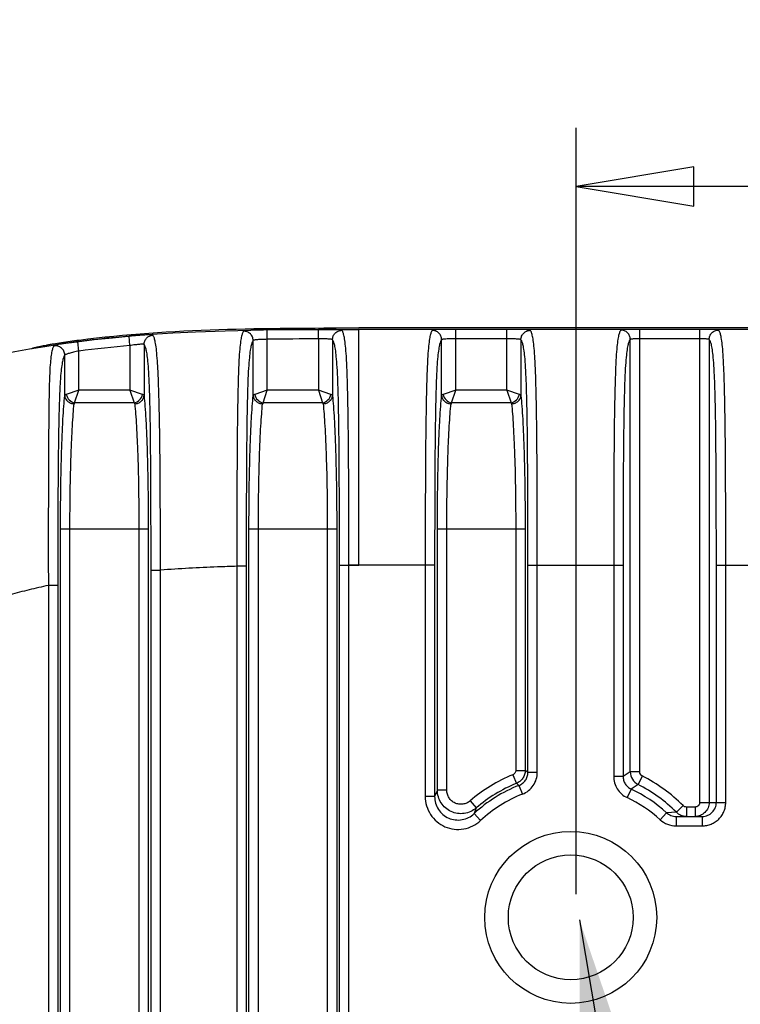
# Model space of a CAD drawing. Header units: millimetres. Extents: x 2984 to 3412, y -1556 to -1253.
# Tile 44 of 53: x 3304 to 3319, y -1392 to -1371. Entities that reach past the tile are written whole.
import ezdxf

# ---------------------------------------------------------------- set-up
doc = ezdxf.new("R2010")
doc.units = ezdxf.units.MM
doc.layers.add('06___PRT_ALL_SURFS', color=7, linetype='Continuous')
doc.styles.add('HANA', font='arial.ttf')
doc.styles.get("Standard").update_dxf_attribs({"font": 'AcadEref.ttf'})
doc.dimstyles.new('HANA$7', dxfattribs={"dimtxt": 2.5, "dimasz": 2.5, "dimexe": 0.5, "dimexo": 0.2, "dimgap": 0.5, "dimtad": 1, "dimzin": 1, "dimdsep": 46, "dimtxsty": 'HANA', "dimcen": 0, "dimclrd": 3, "dimclre": 3, "dimclrt": 4, "dimadec": 0, "dimazin": 0, "dimtfac": 1, "dimtmove": 0, "dimatfit": 3, "dimfxl": 1, "dimtzin": 0, "dimarcsym": 0})
doc.dimstyles.get("Standard").update_dxf_attribs({"dimtxt": 0.15625, "dimasz": 0.1875, "dimexe": 0.18, "dimexo": 0.0625, "dimgap": 0.09, "dimtad": 0, "dimtih": 1, "dimtoh": 1, "dimdec": 3, "dimzin": 4, "dimdsep": 46, "dimtxsty": 'Standard', "dimblk": 'CLOSED', "dimblk1": 'CLOSED', "dimblk2": 'CLOSED', "dimcen": 0.09, "dimadec": 0, "dimazin": 0, "dimtp": 0.001, "dimtm": 0.001, "dimtfac": 1, "dimtdec": 3, "dimtofl": 0, "dimtmove": 0, "dimatfit": 3, "dimldrblk": 'CLOSED', "dimfxl": 1, "dimtolj": 1, "dimtzin": 4, "dimarcsym": 0})

# ---------------------------------------------------------------- blocks, each defined once
blk = doc.blocks.new('_CLOSED')
at = {"color": 0, "linetype": 'ByBlock'}
for p, q in [((0, 0), (-1, 0.1667)), ((-1, 0.1667), (-1, -0.1667)), ((-1, -0.1667), (0, 0)), ((-1, 0), (0, 0))]:
    blk.add_line(p, q, dxfattribs=at)
blk = doc.blocks.new('*D34')
at = {"color": 0, "lineweight": -2}
for p, q in [((2874.335, -1386.492), (2874.335, -1370.223)), ((2919.335, -1386.492), (2919.335, -1370.223)), ((2916.835, -1371.473), (2876.835, -1371.473))]:
    blk.add_line(p, q, dxfattribs=at)
at = {"layer": 'Defpoints', "color": 0}
for p in [(2874.335, -1371.473), (2874.335, -1387.117), (2919.335, -1387.117)]:
    blk.add_point(p, dxfattribs=at)
at = {"color": 0, "lineweight": -2, "xscale": 2.5, "yscale": 2.5, "zscale": 2.5, "rotation": 180}
blk.add_blockref('_CLOSED', (2874.335, -1371.473), dxfattribs=at)
at = {"color": 0, "lineweight": -2, "xscale": 2.5, "yscale": 2.5, "zscale": 2.5}
blk.add_blockref('_CLOSED', (2919.335, -1371.473), dxfattribs=at)
at = {"color": 0, "insert": (2898.389, -1369.571), "char_height": 2.5, "attachment_point": 5}
blk.add_mtext('\\fArial|b0|i0|c0|p34;\\C3;45.00%%P0.30', dxfattribs=at)

msp = doc.modelspace()

# ---------------------------------------------------------------- linework, layer by layer
at = {"color": 7, "linetype": 'Continuous'}
for p, q in [((3305.916, -1377.993), (3305.899, -1377.794)), ((3309.915, -1377.652), (3308.828, -1377.661)), ((3308.831, -1377.861), (3308.828, -1377.661)), ((3309.916, -1377.852), (3309.915, -1377.652)), ((3310.773, -1382.655), (3310.773, -1377.65)), ((3364.774, -1377.65), (3310.773, -1377.65)), ((3312.831, -1378.943), (3312.831, -1377.651)), ((3313.916, -1377.651), (3312.831, -1377.651)), ((3313.916, -1378.943), (3313.916, -1377.651)), ((3316.736, -1387.042), (3316.736, -1377.651)), ((3318.011, -1377.651), (3316.736, -1377.651)), ((3318.011, -1387.69), (3318.011, -1377.651)), ((3304.831, -1378.109), (3304.806, -1377.911)), ((3304.835, -1377.906), (3304.835, -1377.876)), ((3305.916, -1377.993), (3305.916, -1378.943)), ((3306.215, -1377.972), (3306.215, -1379.053)), ((3308.532, -1379.053), (3308.532, -1377.888)), ((3308.831, -1378.943), (3308.831, -1377.861)), ((3309.916, -1377.852), (3309.916, -1378.943)), ((3310.215, -1377.869), (3310.215, -1379.053)), ((3312.532, -1379.053), (3312.532, -1377.869)), ((3313.916, -1377.851), (3312.831, -1377.851)), ((3314.215, -1377.869), (3314.215, -1379.053)), ((3316.536, -1387.042), (3316.536, -1377.864)), ((3318.011, -1377.851), (3316.736, -1377.851)), ((3318.21, -1377.864), (3318.21, -1387.69)), ((3303.834, -1378.057), (3303.835, -1378.055)), ((3303.835, -1378.056), (3303.835, -1378.055)), ((3304.532, -1379.053), (3304.532, -1378.197)), ((3304.831, -1378.943), (3304.831, -1378.109)), ((3304.831, -1378.943), (3304.564, -1379.032)), ((3304.742, -1379.21), (3304.831, -1378.943)), ((3305.916, -1378.943), (3304.831, -1378.943)), ((3306.183, -1379.032), (3305.916, -1378.943)), ((3305.916, -1378.943), (3306.005, -1379.21)), ((3308.831, -1378.943), (3308.564, -1379.032)), ((3308.742, -1379.21), (3308.831, -1378.943)), ((3309.916, -1378.943), (3308.831, -1378.943)), ((3310.183, -1379.032), (3309.916, -1378.943)), ((3309.916, -1378.943), (3310.005, -1379.21)), ((3312.831, -1378.943), (3312.564, -1379.032)), ((3312.742, -1379.21), (3312.831, -1378.943)), ((3313.916, -1378.943), (3312.831, -1378.943)), ((3314.183, -1379.032), (3313.916, -1378.943)), ((3313.916, -1378.943), (3314.005, -1379.21)), ((3304.742, -1379.21), (3304.731, -1379.229)), ((3306.005, -1379.21), (3304.742, -1379.21)), ((3306.005, -1379.21), (3306.016, -1379.229)), ((3308.742, -1379.21), (3308.731, -1379.229)), ((3310.005, -1379.21), (3308.742, -1379.21)), ((3310.005, -1379.21), (3310.016, -1379.229)), ((3312.742, -1379.21), (3312.731, -1379.229)), ((3314.005, -1379.21), (3312.742, -1379.21)), ((3314.005, -1379.21), (3314.016, -1379.229)), ((3304.442, -1398.383), (3304.442, -1381.882)), ((3304.442, -1381.882), (3306.305, -1381.882)), ((3304.642, -1398.383), (3304.642, -1381.882)), ((3306.105, -1381.882), (3306.105, -1398.383)), ((3306.305, -1381.882), (3306.305, -1398.383)), ((3308.442, -1398.383), (3308.442, -1381.882)), ((3308.442, -1381.882), (3310.305, -1381.882)), ((3308.642, -1398.383), (3308.642, -1381.882)), ((3310.105, -1381.882), (3310.105, -1398.383)), ((3310.305, -1381.882), (3310.305, -1398.383)), ((3312.442, -1387.432), (3312.442, -1381.882)), ((3312.442, -1381.882), (3314.305, -1381.882)), ((3312.642, -1387.432), (3312.642, -1381.882)), ((3314.105, -1381.882), (3314.105, -1387.012)), ((3314.305, -1381.882), (3314.305, -1387.012)), ((3306.364, -1397.505), (3306.364, -1382.761)), ((3306.364, -1382.761), (3306.563, -1382.761)), ((3306.563, -1397.505), (3306.563, -1382.761)), ((3308.184, -1382.68), (3308.184, -1397.586)), ((3308.383, -1382.68), (3308.184, -1382.68)), ((3308.383, -1382.68), (3308.383, -1397.586)), ((3310.364, -1397.609), (3310.364, -1382.655)), ((3310.364, -1382.655), (3310.773, -1382.655)), ((3310.563, -1397.609), (3310.563, -1382.655)), ((3310.773, -1382.655), (3310.563, -1382.655)), ((3312.383, -1382.655), (3310.773, -1382.655)), ((3312.184, -1382.655), (3312.184, -1387.564)), ((3312.383, -1382.655), (3312.383, -1387.564)), ((3314.364, -1387.052), (3314.364, -1382.655)), ((3314.364, -1382.655), (3316.383, -1382.655)), ((3314.563, -1387.052), (3314.563, -1382.655)), ((3316.184, -1382.655), (3316.184, -1387.138)), ((3316.383, -1382.655), (3316.383, -1387.138)), ((3318.364, -1387.69), (3318.364, -1382.655)), ((3318.364, -1382.655), (3320.383, -1382.655)), ((3318.563, -1387.69), (3318.563, -1382.655)), ((3304.184, -1383.086), (3304.184, -1397.18)), ((3304.383, -1383.086), (3304.184, -1383.086)), ((3304.383, -1383.086), (3304.383, -1397.18)), ((3314.105, -1387.012), (3314.305, -1387.012)), ((3314.043, -1387.105), (3314.118, -1387.29)), ((3314.364, -1387.052), (3314.563, -1387.052)), ((3316.383, -1387.138), (3316.184, -1387.138)), ((3316.536, -1387.042), (3316.383, -1387.138)), ((3316.736, -1387.042), (3316.536, -1387.042)), ((3316.791, -1387.132), (3316.701, -1387.31)), ((3312.442, -1387.432), (3312.383, -1387.564)), ((3312.642, -1387.432), (3312.442, -1387.432)), ((3314.173, -1387.331), (3314.246, -1387.517)), ((3316.555, -1387.409), (3316.47, -1387.59)), ((3316.701, -1387.31), (3316.555, -1387.409)), ((3312.383, -1387.564), (3312.184, -1387.564)), ((3313.137, -1387.659), (3313.268, -1387.81)), ((3313.268, -1387.81), (3313.223, -1387.929)), ((3317.657, -1387.76), (3317.516, -1387.901)), ((3317.728, -1387.79), (3317.728, -1387.99)), ((3317.911, -1387.79), (3317.728, -1387.79)), ((3317.911, -1387.79), (3317.911, -1387.99)), ((3318.011, -1387.69), (3318.563, -1387.69)), ((3313.223, -1387.929), (3313.359, -1388.075)), ((3317.305, -1387.911), (3317.17, -1388.059)), ((3317.516, -1387.901), (3317.305, -1387.911)), ((3317.509, -1387.99), (3317.509, -1388.19)), ((3317.509, -1387.99), (3318.063, -1387.99)), ((3318.063, -1387.99), (3318.063, -1388.19)), ((3318.063, -1387.99), (3318.067, -1387.99)), ((3317.509, -1388.19), (3318.063, -1388.19))]:
    msp.add_line(p, q, dxfattribs=at)
msp.add_lwpolyline([(3302.573, -1378.319), (3302.877, -1378.247), (3303.169, -1378.184), (3303.471, -1378.123), (3303.783, -1378.065), (3304.107, -1378.01), (3304.443, -1377.959), (3304.791, -1377.911), (3305.159, -1377.867), (3305.543, -1377.826), (3305.946, -1377.789), (3306.386, -1377.755), (3306.828, -1377.726), (3307.306, -1377.702), (3307.936, -1377.679), (3308.752, -1377.661), (3309.705, -1377.652), (3310.773, -1377.65)], dxfattribs=at)
for radius in [1.825, 1.325]:
    msp.add_circle((3315.273, -1390.132), radius, dxfattribs=at)
for centre, radius, start, end in [((3308.138, -1403.906), 26.008, 94.901, 97.3045), ((3310.135, -1473.915), 96.063, 90.13098, 90.77798), ((3307.657, -1396.89), 11.907, 55.7189, 56.0603), ((3315.273, -1390.132), 3.268, 112.1192, 130.8129), ((3316.837, -1387.042), 0.3, 180.0671, 243.1071), ((3315.273, -1390.132), 3.363, 44.8598, 63.1742), ((3315.273, -1390.132), 3.01, 111.4363, 132.9431), ((3315.273, -1390.132), 3.069, 112.1192, 130.8129), ((3308.238, -1395.275), 9.917, 53.2354, 53.6341), ((3315.273, -1390.132), 3.01, 47.5614, 64.7924), ((3315.273, -1390.132), 3.163, 44.8598, 63.1742), ((3315.273, -1390.132), 2.81, 111.4363, 132.9431), ((3315.273, -1390.132), 2.81, 47.5614, 64.7924)]:
    msp.add_arc(centre, radius, start, end, dxfattribs=at)
for points, knots in [([(3304.835, -1377.876), (3305.819, -1377.75), (3307.801, -1377.621), (3309.783, -1377.62), (3310.773, -1377.62)], [0, 0, 0, 0, 0.50042, 1, 1, 1, 1]), ([(3305.899, -1377.794), (3305.808, -1377.802), (3305.443, -1377.835), (3305.079, -1377.876), (3304.806, -1377.911)], [0, 0, 0, 0, 0.248106, 1, 1, 1, 1]), ([(3306.401, -1377.773), (3306.4, -1377.771), (3306.395, -1377.77), (3306.386, -1377.768), (3306.373, -1377.767), (3306.355, -1377.766), (3306.333, -1377.766), (3306.296, -1377.767), (3306.242, -1377.769), (3306.168, -1377.773), (3306.084, -1377.779), (3305.993, -1377.786), (3305.93, -1377.791), (3305.899, -1377.794)], [0, 0, 0, 0, 0.010588, 0.029034, 0.055833, 0.09097, 0.134245, 0.18534, 0.309246, 0.458413, 0.627475, 0.810242, 1, 1, 1, 1]), ([(3306.215, -1377.972), (3306.215, -1377.947), (3306.225, -1377.897), (3306.266, -1377.833), (3306.327, -1377.788), (3306.376, -1377.775), (3306.401, -1377.773)], [0, 0, 0, 0, 0.249835, 0.499903, 0.750028, 1, 1, 1, 1]), ([(3306.563, -1382.761), (3306.563, -1382.48), (3306.562, -1381.919), (3306.56, -1381.08), (3306.555, -1380.383), (3306.548, -1379.832), (3306.541, -1379.431), (3306.532, -1379.048), (3306.52, -1378.699), (3306.505, -1378.402), (3306.488, -1378.169), (3306.471, -1378.017), (3306.455, -1377.927), (3306.445, -1377.879), (3306.435, -1377.841), (3306.424, -1377.811), (3306.413, -1377.789), (3306.405, -1377.777), (3306.401, -1377.773)], [0, 0, 0, 0, 0.168331, 0.336429, 0.503542, 0.586043, 0.666887, 0.744427, 0.815629, 0.876205, 0.92284, 0.95569, 0.967782, 0.97753, 0.985308, 0.991452, 0.996258, 1, 1, 1, 1]), ([(3308.327, -1377.688), (3308.323, -1377.693), (3308.315, -1377.706), (3308.305, -1377.729), (3308.294, -1377.759), (3308.284, -1377.798), (3308.274, -1377.847), (3308.259, -1377.938), (3308.243, -1378.09), (3308.228, -1378.323), (3308.216, -1378.62), (3308.207, -1378.969), (3308.197, -1379.489), (3308.19, -1380.169), (3308.186, -1381), (3308.184, -1381.839), (3308.184, -1382.399), (3308.184, -1382.68)], [0, 0, 0, 0, 0.00389, 0.008851, 0.015149, 0.023072, 0.03295, 0.045153, 0.078141, 0.124786, 0.185275, 0.256357, 0.333785, 0.496942, 0.663889, 0.831827, 1, 1, 1, 1]), ([(3308.828, -1377.661), (3308.796, -1377.661), (3308.734, -1377.662), (3308.643, -1377.664), (3308.559, -1377.667), (3308.485, -1377.669), (3308.431, -1377.672), (3308.395, -1377.675), (3308.373, -1377.677), (3308.356, -1377.679), (3308.342, -1377.682), (3308.333, -1377.684), (3308.328, -1377.687), (3308.327, -1377.688)], [0, 0, 0, 0, 0.18984, 0.372553, 0.54137, 0.690167, 0.813737, 0.86474, 0.908006, 0.943237, 0.970246, 0.989018, 1, 1, 1, 1]), ([(3308.532, -1377.888), (3308.531, -1377.861), (3308.521, -1377.808), (3308.475, -1377.741), (3308.407, -1377.697), (3308.354, -1377.688), (3308.327, -1377.688)], [0, 0, 0, 0, 0.249812, 0.499899, 0.750046, 1, 1, 1, 1]), ([(3310.415, -1377.67), (3310.414, -1377.668), (3310.409, -1377.666), (3310.4, -1377.664), (3310.387, -1377.661), (3310.369, -1377.66), (3310.348, -1377.658), (3310.311, -1377.656), (3310.257, -1377.654), (3310.184, -1377.653), (3310.1, -1377.652), (3310.009, -1377.652), (3309.947, -1377.652), (3309.915, -1377.652)], [0, 0, 0, 0, 0.010863, 0.029494, 0.056359, 0.091455, 0.134601, 0.185509, 0.30898, 0.45782, 0.626818, 0.809817, 1, 1, 1, 1]), ([(3310.215, -1377.869), (3310.215, -1377.843), (3310.226, -1377.791), (3310.27, -1377.725), (3310.337, -1377.68), (3310.389, -1377.67), (3310.415, -1377.67)], [0, 0, 0, 0, 0.249818, 0.4999, 0.750041, 1, 1, 1, 1]), ([(3310.563, -1382.655), (3310.563, -1382.375), (3310.563, -1381.815), (3310.561, -1380.976), (3310.556, -1380.146), (3310.548, -1379.466), (3310.538, -1378.947), (3310.528, -1378.599), (3310.515, -1378.302), (3310.499, -1378.069), (3310.483, -1377.917), (3310.469, -1377.827), (3310.458, -1377.778), (3310.448, -1377.74), (3310.438, -1377.71), (3310.427, -1377.687), (3310.419, -1377.675), (3310.415, -1377.67)], [0, 0, 0, 0, 0.168272, 0.336309, 0.503351, 0.666588, 0.744045, 0.815137, 0.875606, 0.922201, 0.955114, 0.967274, 0.977107, 0.984985, 0.991236, 0.996152, 1, 1, 1, 1]), ([(3312.332, -1377.67), (3312.328, -1377.675), (3312.32, -1377.687), (3312.309, -1377.71), (3312.299, -1377.74), (3312.288, -1377.778), (3312.278, -1377.827), (3312.264, -1377.917), (3312.248, -1378.069), (3312.232, -1378.302), (3312.219, -1378.599), (3312.209, -1378.947), (3312.199, -1379.466), (3312.191, -1380.146), (3312.186, -1380.976), (3312.184, -1381.815), (3312.184, -1382.375), (3312.184, -1382.655)], [0, 0, 0, 0, 0.00385, 0.008765, 0.015011, 0.02288, 0.032707, 0.044865, 0.077785, 0.124377, 0.184848, 0.255947, 0.333406, 0.496648, 0.663692, 0.831728, 1, 1, 1, 1]), ([(3312.831, -1377.651), (3312.799, -1377.651), (3312.737, -1377.652), (3312.646, -1377.652), (3312.563, -1377.653), (3312.489, -1377.654), (3312.435, -1377.656), (3312.399, -1377.658), (3312.377, -1377.66), (3312.36, -1377.662), (3312.347, -1377.664), (3312.338, -1377.666), (3312.333, -1377.668), (3312.332, -1377.67)], [0, 0, 0, 0, 0.19024, 0.373278, 0.542282, 0.691099, 0.814532, 0.865421, 0.908552, 0.943637, 0.970497, 0.989128, 1, 1, 1, 1]), ([(3312.532, -1377.869), (3312.531, -1377.843), (3312.521, -1377.791), (3312.476, -1377.725), (3312.41, -1377.68), (3312.358, -1377.67), (3312.332, -1377.67)], [0, 0, 0, 0, 0.249817, 0.499899, 0.750041, 1, 1, 1, 1]), ([(3314.415, -1377.67), (3314.414, -1377.668), (3314.409, -1377.666), (3314.4, -1377.664), (3314.387, -1377.662), (3314.37, -1377.66), (3314.348, -1377.658), (3314.312, -1377.656), (3314.258, -1377.654), (3314.184, -1377.653), (3314.1, -1377.652), (3314.01, -1377.652), (3313.948, -1377.651), (3313.916, -1377.651)], [0, 0, 0, 0, 0.010871, 0.029501, 0.056359, 0.091442, 0.134572, 0.18546, 0.308891, 0.457706, 0.62671, 0.809749, 1, 1, 1, 1]), ([(3314.215, -1377.869), (3314.215, -1377.843), (3314.226, -1377.791), (3314.271, -1377.725), (3314.337, -1377.68), (3314.389, -1377.67), (3314.415, -1377.67)], [0, 0, 0, 0, 0.249817, 0.499899, 0.750041, 1, 1, 1, 1]), ([(3314.563, -1382.655), (3314.563, -1382.375), (3314.563, -1381.815), (3314.561, -1380.976), (3314.556, -1380.146), (3314.548, -1379.466), (3314.538, -1378.947), (3314.528, -1378.599), (3314.515, -1378.302), (3314.499, -1378.069), (3314.483, -1377.917), (3314.469, -1377.827), (3314.458, -1377.778), (3314.448, -1377.74), (3314.438, -1377.71), (3314.427, -1377.687), (3314.419, -1377.675), (3314.415, -1377.67)], [0, 0, 0, 0, 0.168275, 0.336314, 0.503358, 0.666598, 0.744055, 0.815153, 0.875623, 0.922217, 0.955137, 0.967296, 0.977122, 0.984991, 0.991235, 0.99615, 1, 1, 1, 1]), ([(3316.337, -1377.664), (3316.333, -1377.668), (3316.325, -1377.679), (3316.314, -1377.699), (3316.303, -1377.726), (3316.293, -1377.762), (3316.282, -1377.807), (3316.267, -1377.891), (3316.25, -1378.036), (3316.234, -1378.261), (3316.221, -1378.553), (3316.21, -1378.899), (3316.199, -1379.423), (3316.191, -1380.11), (3316.186, -1380.952), (3316.184, -1381.803), (3316.184, -1382.371), (3316.184, -1382.655)], [0, 0, 0, 0, 0.003495, 0.007966, 0.013684, 0.020939, 0.030062, 0.041427, 0.072535, 0.117316, 0.176572, 0.247374, 0.325239, 0.490213, 0.659348, 0.82955, 1, 1, 1, 1]), ([(3316.736, -1377.651), (3316.711, -1377.651), (3316.661, -1377.652), (3316.589, -1377.652), (3316.522, -1377.652), (3316.463, -1377.653), (3316.42, -1377.655), (3316.391, -1377.656), (3316.373, -1377.657), (3316.359, -1377.659), (3316.349, -1377.66), (3316.342, -1377.662), (3316.338, -1377.663), (3316.337, -1377.664)], [0, 0, 0, 0, 0.190319, 0.373444, 0.542548, 0.691484, 0.815053, 0.866007, 0.90919, 0.944297, 0.971119, 0.98959, 1, 1, 1, 1]), ([(3316.536, -1377.864), (3316.536, -1377.838), (3316.526, -1377.785), (3316.481, -1377.719), (3316.415, -1377.675), (3316.363, -1377.664), (3316.337, -1377.664)], [0, 0, 0, 0, 0.24991, 0.500004, 0.750095, 1, 1, 1, 1]), ([(3318.41, -1377.664), (3318.409, -1377.663), (3318.405, -1377.662), (3318.398, -1377.66), (3318.388, -1377.659), (3318.374, -1377.657), (3318.356, -1377.656), (3318.327, -1377.655), (3318.284, -1377.653), (3318.225, -1377.652), (3318.158, -1377.652), (3318.086, -1377.652), (3318.036, -1377.651), (3318.011, -1377.651)], [0, 0, 0, 0, 0.010409, 0.028878, 0.055698, 0.090802, 0.133983, 0.184935, 0.308501, 0.457435, 0.626538, 0.809664, 1, 1, 1, 1]), ([(3318.21, -1377.864), (3318.211, -1377.838), (3318.221, -1377.785), (3318.266, -1377.719), (3318.332, -1377.675), (3318.384, -1377.664), (3318.41, -1377.664)], [0, 0, 0, 0, 0.24991, 0.500004, 0.750095, 1, 1, 1, 1]), ([(3318.563, -1382.655), (3318.563, -1382.371), (3318.563, -1381.803), (3318.561, -1380.952), (3318.556, -1380.11), (3318.548, -1379.423), (3318.537, -1378.9), (3318.526, -1378.553), (3318.513, -1378.261), (3318.497, -1378.036), (3318.48, -1377.891), (3318.465, -1377.807), (3318.454, -1377.762), (3318.444, -1377.726), (3318.433, -1377.699), (3318.422, -1377.679), (3318.414, -1377.668), (3318.41, -1377.664)], [0, 0, 0, 0, 0.170451, 0.340654, 0.509788, 0.674758, 0.75262, 0.823421, 0.882679, 0.927462, 0.958573, 0.969938, 0.979061, 0.986316, 0.992034, 0.996505, 1, 1, 1, 1]), ([(3303.835, -1378.055), (3303.836, -1378.054), (3303.839, -1378.052), (3303.844, -1378.05), (3303.852, -1378.047), (3303.861, -1378.044), (3303.873, -1378.041), (3303.894, -1378.035), (3303.925, -1378.028), (3303.968, -1378.018), (3304.019, -1378.007), (3304.078, -1377.995), (3304.143, -1377.983), (3304.215, -1377.97), (3304.322, -1377.951), (3304.465, -1377.928), (3304.646, -1377.901), (3304.771, -1377.884), (3304.835, -1377.876)], [0, 0, 0, 0, 0.003394, 0.00898, 0.016814, 0.026897, 0.039213, 0.053735, 0.089245, 0.133074, 0.184788, 0.243882, 0.309792, 0.381901, 0.459547, 0.6286, 0.810913, 1, 1, 1, 1]), ([(3304.302, -1377.999), (3304.298, -1378.005), (3304.29, -1378.019), (3304.279, -1378.044), (3304.268, -1378.076), (3304.258, -1378.118), (3304.248, -1378.17), (3304.234, -1378.265), (3304.219, -1378.424), (3304.207, -1378.666), (3304.2, -1378.971), (3304.194, -1379.328), (3304.189, -1379.856), (3304.185, -1380.545), (3304.183, -1381.386), (3304.183, -1382.235), (3304.183, -1382.802), (3304.184, -1383.086)], [0, 0, 0, 0, 0.004128, 0.009361, 0.01596, 0.024214, 0.034454, 0.047051, 0.080903, 0.1284, 0.189482, 0.260748, 0.338016, 0.500333, 0.666197, 0.832989, 1, 1, 1, 1]), ([(3304.806, -1377.911), (3304.774, -1377.915), (3304.711, -1377.923), (3304.62, -1377.936), (3304.536, -1377.948), (3304.462, -1377.96), (3304.407, -1377.97), (3304.37, -1377.977), (3304.348, -1377.982), (3304.331, -1377.987), (3304.317, -1377.991), (3304.308, -1377.995), (3304.303, -1377.998), (3304.302, -1377.999)], [0, 0, 0, 0, 0.187923, 0.369056, 0.53691, 0.685513, 0.80965, 0.861177, 0.905088, 0.941048, 0.96883, 0.988366, 1, 1, 1, 1]), ([(3304.532, -1378.197), (3304.531, -1378.168), (3304.519, -1378.111), (3304.466, -1378.041), (3304.389, -1377.999), (3304.33, -1377.995), (3304.302, -1377.999)], [0, 0, 0, 0, 0.249774, 0.499895, 0.750079, 1, 1, 1, 1]), ([(3306.215, -1377.972), (3306.215, -1377.971), (3306.212, -1377.969), (3306.203, -1377.966), (3306.185, -1377.965), (3306.156, -1377.966), (3306.119, -1377.968), (3306.075, -1377.973), (3306.025, -1377.978), (3305.971, -1377.985), (3305.935, -1377.99), (3305.916, -1377.993)], [0, 0, 0, 0, 0.012525, 0.031814, 0.094568, 0.189576, 0.313849, 0.462829, 0.630991, 0.812198, 1, 1, 1, 1]), ([(3306.364, -1382.761), (3306.364, -1382.493), (3306.363, -1381.957), (3306.361, -1381.155), (3306.357, -1380.359), (3306.35, -1379.707), (3306.34, -1379.205), (3306.33, -1378.866), (3306.317, -1378.576), (3306.3, -1378.35), (3306.284, -1378.204), (3306.269, -1378.118), (3306.258, -1378.072), (3306.248, -1378.036), (3306.238, -1378.008), (3306.227, -1377.988), (3306.219, -1377.976), (3306.215, -1377.972)], [0, 0, 0, 0, 0.167476, 0.334744, 0.501154, 0.664335, 0.742341, 0.814549, 0.876269, 0.923438, 0.956189, 0.968146, 0.97776, 0.985431, 0.9915, 0.996266, 1, 1, 1, 1]), ([(3308.532, -1377.888), (3308.528, -1377.892), (3308.52, -1377.904), (3308.509, -1377.926), (3308.499, -1377.955), (3308.489, -1377.992), (3308.478, -1378.038), (3308.463, -1378.124), (3308.447, -1378.271), (3308.43, -1378.498), (3308.417, -1378.787), (3308.407, -1379.126), (3308.397, -1379.627), (3308.39, -1380.279), (3308.386, -1381.074), (3308.384, -1381.876), (3308.383, -1382.412), (3308.383, -1382.68)], [0, 0, 0, 0, 0.003889, 0.008819, 0.015052, 0.02288, 0.032639, 0.044721, 0.077636, 0.124822, 0.186441, 0.258516, 0.336402, 0.499379, 0.665607, 0.832699, 1, 1, 1, 1]), ([(3308.831, -1377.861), (3308.812, -1377.861), (3308.775, -1377.862), (3308.721, -1377.864), (3308.671, -1377.867), (3308.627, -1377.869), (3308.59, -1377.872), (3308.562, -1377.876), (3308.544, -1377.88), (3308.535, -1377.884), (3308.532, -1377.886), (3308.532, -1377.888)], [0, 0, 0, 0, 0.18732, 0.367895, 0.53525, 0.683411, 0.80717, 0.902363, 0.966305, 0.986545, 1, 1, 1, 1]), ([(3310.215, -1377.869), (3310.215, -1377.868), (3310.212, -1377.866), (3310.203, -1377.862), (3310.185, -1377.859), (3310.157, -1377.856), (3310.12, -1377.854), (3310.076, -1377.853), (3310.026, -1377.852), (3309.972, -1377.852), (3309.935, -1377.852), (3309.916, -1377.852)], [0, 0, 0, 0, 0.013224, 0.033205, 0.096757, 0.191782, 0.315568, 0.463894, 0.631497, 0.812364, 1, 1, 1, 1]), ([(3310.364, -1382.655), (3310.364, -1382.388), (3310.363, -1381.852), (3310.361, -1381.051), (3310.357, -1380.256), (3310.35, -1379.605), (3310.34, -1379.104), (3310.33, -1378.765), (3310.317, -1378.476), (3310.3, -1378.25), (3310.283, -1378.104), (3310.268, -1378.018), (3310.258, -1377.972), (3310.248, -1377.935), (3310.238, -1377.907), (3310.227, -1377.886), (3310.219, -1377.874), (3310.215, -1377.869)], [0, 0, 0, 0, 0.167406, 0.334601, 0.50093, 0.663997, 0.741915, 0.814003, 0.8756, 0.922725, 0.955553, 0.967587, 0.977298, 0.985078, 0.991264, 0.996151, 1, 1, 1, 1]), ([(3312.532, -1377.869), (3312.528, -1377.874), (3312.52, -1377.886), (3312.509, -1377.907), (3312.499, -1377.935), (3312.489, -1377.972), (3312.478, -1378.018), (3312.463, -1378.104), (3312.447, -1378.25), (3312.43, -1378.476), (3312.417, -1378.765), (3312.407, -1379.104), (3312.397, -1379.605), (3312.39, -1380.256), (3312.386, -1381.051), (3312.384, -1381.852), (3312.383, -1382.388), (3312.383, -1382.655)], [0, 0, 0, 0, 0.003852, 0.008737, 0.014918, 0.02269, 0.032394, 0.044426, 0.077261, 0.124382, 0.185983, 0.258077, 0.335997, 0.499068, 0.665399, 0.832595, 1, 1, 1, 1]), ([(3312.831, -1377.851), (3312.812, -1377.851), (3312.775, -1377.852), (3312.721, -1377.852), (3312.671, -1377.853), (3312.627, -1377.854), (3312.59, -1377.856), (3312.562, -1377.859), (3312.544, -1377.862), (3312.535, -1377.866), (3312.532, -1377.868), (3312.532, -1377.869)], [0, 0, 0, 0, 0.187609, 0.368459, 0.536049, 0.684366, 0.808152, 0.903186, 0.966759, 0.986757, 1, 1, 1, 1]), ([(3314.215, -1377.869), (3314.215, -1377.868), (3314.212, -1377.866), (3314.203, -1377.862), (3314.185, -1377.859), (3314.157, -1377.856), (3314.12, -1377.854), (3314.076, -1377.853), (3314.026, -1377.852), (3313.972, -1377.852), (3313.935, -1377.851), (3313.916, -1377.851)], [0, 0, 0, 0, 0.013242, 0.033239, 0.096809, 0.19184, 0.315623, 0.46394, 0.631529, 0.812381, 1, 1, 1, 1]), ([(3314.364, -1382.655), (3314.364, -1382.388), (3314.363, -1381.852), (3314.361, -1381.051), (3314.357, -1380.256), (3314.35, -1379.605), (3314.34, -1379.104), (3314.33, -1378.765), (3314.317, -1378.476), (3314.3, -1378.25), (3314.283, -1378.104), (3314.268, -1378.018), (3314.258, -1377.972), (3314.248, -1377.935), (3314.238, -1377.907), (3314.227, -1377.886), (3314.219, -1377.874), (3314.215, -1377.869)], [0, 0, 0, 0, 0.167408, 0.334607, 0.500938, 0.664007, 0.741925, 0.814018, 0.875619, 0.922741, 0.955576, 0.967609, 0.977312, 0.985083, 0.991263, 0.996148, 1, 1, 1, 1]), ([(3316.536, -1377.864), (3316.532, -1377.868), (3316.525, -1377.878), (3316.514, -1377.897), (3316.503, -1377.922), (3316.493, -1377.956), (3316.482, -1377.998), (3316.467, -1378.079), (3316.45, -1378.218), (3316.433, -1378.436), (3316.419, -1378.72), (3316.408, -1379.057), (3316.398, -1379.562), (3316.39, -1380.222), (3316.386, -1381.027), (3316.384, -1381.84), (3316.383, -1382.384), (3316.383, -1382.655)], [0, 0, 0, 0, 0.003502, 0.007948, 0.013604, 0.020761, 0.029752, 0.040968, 0.071888, 0.117031, 0.177347, 0.249209, 0.327617, 0.492511, 0.66098, 0.830379, 1, 1, 1, 1]), ([(3316.736, -1377.851), (3316.724, -1377.851), (3316.699, -1377.852), (3316.663, -1377.852), (3316.63, -1377.852), (3316.6, -1377.853), (3316.575, -1377.855), (3316.557, -1377.857), (3316.545, -1377.859), (3316.539, -1377.861), (3316.537, -1377.863), (3316.536, -1377.864)], [0, 0, 0, 0, 0.187596, 0.368436, 0.536017, 0.68433, 0.808125, 0.903188, 0.966806, 0.98681, 1, 1, 1, 1]), ([(3318.21, -1377.864), (3318.21, -1377.863), (3318.208, -1377.861), (3318.202, -1377.859), (3318.19, -1377.857), (3318.172, -1377.855), (3318.147, -1377.853), (3318.117, -1377.852), (3318.084, -1377.852), (3318.048, -1377.852), (3318.023, -1377.851), (3318.011, -1377.851)], [0, 0, 0, 0, 0.013189, 0.03319, 0.096804, 0.191864, 0.315655, 0.463967, 0.631547, 0.812387, 1, 1, 1, 1]), ([(3318.364, -1382.655), (3318.364, -1382.384), (3318.363, -1381.84), (3318.361, -1381.027), (3318.357, -1380.222), (3318.349, -1379.562), (3318.339, -1379.057), (3318.328, -1378.72), (3318.314, -1378.436), (3318.297, -1378.218), (3318.28, -1378.079), (3318.264, -1377.998), (3318.254, -1377.956), (3318.244, -1377.922), (3318.233, -1377.897), (3318.222, -1377.878), (3318.214, -1377.868), (3318.21, -1377.864)], [0, 0, 0, 0, 0.169622, 0.339022, 0.50749, 0.67238, 0.750785, 0.822646, 0.882964, 0.92811, 0.959031, 0.970248, 0.97924, 0.986396, 0.992052, 0.996498, 1, 1, 1, 1]), ([(3304.532, -1378.197), (3304.528, -1378.202), (3304.52, -1378.215), (3304.509, -1378.239), (3304.499, -1378.27), (3304.488, -1378.309), (3304.478, -1378.359), (3304.463, -1378.45), (3304.446, -1378.604), (3304.43, -1378.839), (3304.417, -1379.137), (3304.407, -1379.484), (3304.397, -1379.993), (3304.39, -1380.655), (3304.386, -1381.46), (3304.384, -1382.272), (3304.383, -1382.814), (3304.383, -1383.086)], [0, 0, 0, 0, 0.004124, 0.009329, 0.015872, 0.024048, 0.034196, 0.046712, 0.080619, 0.128811, 0.191089, 0.263307, 0.340964, 0.502993, 0.668058, 0.833931, 1, 1, 1, 1]), ([(3304.831, -1378.109), (3304.812, -1378.113), (3304.775, -1378.121), (3304.722, -1378.134), (3304.672, -1378.146), (3304.628, -1378.158), (3304.591, -1378.169), (3304.565, -1378.178), (3304.549, -1378.184), (3304.541, -1378.189), (3304.535, -1378.192), (3304.532, -1378.195), (3304.532, -1378.197)], [0, 0, 0, 0, 0.183719, 0.361224, 0.526539, 0.674054, 0.798691, 0.896146, 0.933655, 0.963348, 0.985253, 1, 1, 1, 1]), ([(3304.442, -1381.882), (3304.442, -1381.596), (3304.446, -1381.045), (3304.46, -1380.376), (3304.478, -1379.887), (3304.493, -1379.57), (3304.51, -1379.296), (3304.524, -1379.128), (3304.532, -1379.053)], [0, 0, 0, 0, 0.302853, 0.583566, 0.709119, 0.821687, 0.919231, 1, 1, 1, 1]), ([(3304.564, -1379.032), (3304.56, -1379.033), (3304.552, -1379.036), (3304.542, -1379.041), (3304.535, -1379.046), (3304.532, -1379.051), (3304.532, -1379.053)], [0, 0, 0, 0, 0.347137, 0.625367, 0.838731, 1, 1, 1, 1]), ([(3304.532, -1379.053), (3304.532, -1379.075), (3304.544, -1379.122), (3304.59, -1379.18), (3304.655, -1379.219), (3304.706, -1379.229), (3304.731, -1379.229)], [0, 0, 0, 0, 0.23532, 0.480668, 0.737223, 1, 1, 1, 1]), ([(3304.564, -1379.032), (3304.573, -1379.074), (3304.619, -1379.155), (3304.699, -1379.201), (3304.742, -1379.21)], [0, 0, 0, 0, 0.5, 1, 1, 1, 1]), ([(3306.005, -1379.21), (3306.048, -1379.201), (3306.128, -1379.155), (3306.174, -1379.074), (3306.183, -1379.032)], [0, 0, 0, 0, 0.500001, 1, 1, 1, 1]), ([(3306.016, -1379.229), (3306.041, -1379.229), (3306.092, -1379.219), (3306.157, -1379.18), (3306.203, -1379.122), (3306.215, -1379.075), (3306.215, -1379.053)], [0, 0, 0, 0, 0.262777, 0.519332, 0.76468, 1, 1, 1, 1]), ([(3306.215, -1379.053), (3306.215, -1379.051), (3306.212, -1379.046), (3306.205, -1379.041), (3306.195, -1379.036), (3306.187, -1379.033), (3306.183, -1379.032)], [0, 0, 0, 0, 0.161262, 0.374631, 0.65286, 1, 1, 1, 1]), ([(3306.215, -1379.053), (3306.223, -1379.128), (3306.237, -1379.296), (3306.254, -1379.57), (3306.269, -1379.887), (3306.287, -1380.376), (3306.301, -1381.045), (3306.305, -1381.596), (3306.305, -1381.882)], [0, 0, 0, 0, 0.080769, 0.178312, 0.29088, 0.416434, 0.697146, 1, 1, 1, 1]), ([(3308.442, -1381.882), (3308.442, -1381.596), (3308.446, -1381.045), (3308.46, -1380.376), (3308.478, -1379.887), (3308.493, -1379.57), (3308.51, -1379.296), (3308.524, -1379.128), (3308.532, -1379.053)], [0, 0, 0, 0, 0.302853, 0.583566, 0.709119, 0.821687, 0.919231, 1, 1, 1, 1]), ([(3308.564, -1379.032), (3308.56, -1379.033), (3308.552, -1379.036), (3308.542, -1379.041), (3308.535, -1379.046), (3308.532, -1379.051), (3308.532, -1379.053)], [0, 0, 0, 0, 0.347137, 0.625367, 0.838731, 1, 1, 1, 1]), ([(3308.532, -1379.053), (3308.532, -1379.075), (3308.544, -1379.122), (3308.59, -1379.18), (3308.655, -1379.219), (3308.706, -1379.229), (3308.731, -1379.229)], [0, 0, 0, 0, 0.23532, 0.480668, 0.737223, 1, 1, 1, 1]), ([(3308.564, -1379.032), (3308.573, -1379.074), (3308.619, -1379.155), (3308.699, -1379.201), (3308.742, -1379.21)], [0, 0, 0, 0, 0.5, 1, 1, 1, 1]), ([(3310.005, -1379.21), (3310.048, -1379.201), (3310.128, -1379.155), (3310.174, -1379.074), (3310.183, -1379.032)], [0, 0, 0, 0, 0.500001, 1, 1, 1, 1]), ([(3310.016, -1379.229), (3310.041, -1379.229), (3310.092, -1379.219), (3310.157, -1379.18), (3310.203, -1379.122), (3310.215, -1379.075), (3310.215, -1379.053)], [0, 0, 0, 0, 0.262777, 0.519332, 0.76468, 1, 1, 1, 1]), ([(3310.215, -1379.053), (3310.215, -1379.051), (3310.212, -1379.046), (3310.205, -1379.041), (3310.195, -1379.036), (3310.187, -1379.033), (3310.183, -1379.032)], [0, 0, 0, 0, 0.161262, 0.374631, 0.65286, 1, 1, 1, 1]), ([(3310.215, -1379.053), (3310.223, -1379.128), (3310.237, -1379.296), (3310.254, -1379.57), (3310.269, -1379.887), (3310.287, -1380.376), (3310.301, -1381.045), (3310.305, -1381.596), (3310.305, -1381.882)], [0, 0, 0, 0, 0.080769, 0.178312, 0.29088, 0.416434, 0.697146, 1, 1, 1, 1]), ([(3312.442, -1381.882), (3312.442, -1381.596), (3312.446, -1381.045), (3312.46, -1380.376), (3312.478, -1379.887), (3312.493, -1379.57), (3312.51, -1379.296), (3312.524, -1379.128), (3312.532, -1379.053)], [0, 0, 0, 0, 0.302853, 0.583566, 0.709119, 0.821687, 0.919231, 1, 1, 1, 1]), ([(3312.564, -1379.032), (3312.56, -1379.033), (3312.552, -1379.036), (3312.542, -1379.041), (3312.535, -1379.046), (3312.532, -1379.051), (3312.532, -1379.053)], [0, 0, 0, 0, 0.347137, 0.625367, 0.838731, 1, 1, 1, 1]), ([(3312.532, -1379.053), (3312.532, -1379.075), (3312.544, -1379.122), (3312.59, -1379.18), (3312.655, -1379.219), (3312.706, -1379.229), (3312.731, -1379.229)], [0, 0, 0, 0, 0.23532, 0.480668, 0.737223, 1, 1, 1, 1]), ([(3312.564, -1379.032), (3312.573, -1379.074), (3312.619, -1379.155), (3312.699, -1379.201), (3312.742, -1379.21)], [0, 0, 0, 0, 0.5, 1, 1, 1, 1]), ([(3314.005, -1379.21), (3314.048, -1379.201), (3314.128, -1379.155), (3314.174, -1379.074), (3314.183, -1379.032)], [0, 0, 0, 0, 0.500001, 1, 1, 1, 1]), ([(3314.016, -1379.229), (3314.041, -1379.229), (3314.092, -1379.219), (3314.157, -1379.18), (3314.203, -1379.122), (3314.215, -1379.075), (3314.215, -1379.053)], [0, 0, 0, 0, 0.262777, 0.519332, 0.76468, 1, 1, 1, 1]), ([(3314.215, -1379.053), (3314.215, -1379.051), (3314.212, -1379.046), (3314.205, -1379.041), (3314.195, -1379.036), (3314.187, -1379.033), (3314.183, -1379.032)], [0, 0, 0, 0, 0.161262, 0.374631, 0.65286, 1, 1, 1, 1]), ([(3314.215, -1379.053), (3314.223, -1379.128), (3314.237, -1379.296), (3314.254, -1379.57), (3314.269, -1379.887), (3314.287, -1380.376), (3314.301, -1381.045), (3314.305, -1381.596), (3314.305, -1381.882)], [0, 0, 0, 0, 0.080769, 0.178312, 0.29088, 0.416434, 0.697146, 1, 1, 1, 1]), ([(3304.642, -1381.882), (3304.642, -1381.614), (3304.646, -1381.098), (3304.66, -1380.47), (3304.678, -1380.011), (3304.693, -1379.715), (3304.71, -1379.458), (3304.724, -1379.301), (3304.731, -1379.229)], [0, 0, 0, 0, 0.302834, 0.58353, 0.70908, 0.821649, 0.919204, 1, 1, 1, 1]), ([(3306.016, -1379.229), (3306.023, -1379.301), (3306.037, -1379.458), (3306.054, -1379.715), (3306.069, -1380.011), (3306.087, -1380.47), (3306.101, -1381.098), (3306.105, -1381.614), (3306.105, -1381.882)], [0, 0, 0, 0, 0.080795, 0.178348, 0.290917, 0.416466, 0.697163, 1, 1, 1, 1]), ([(3308.642, -1381.882), (3308.642, -1381.614), (3308.646, -1381.098), (3308.66, -1380.47), (3308.678, -1380.011), (3308.693, -1379.715), (3308.71, -1379.458), (3308.724, -1379.301), (3308.731, -1379.229)], [0, 0, 0, 0, 0.302834, 0.58353, 0.70908, 0.821649, 0.919204, 1, 1, 1, 1]), ([(3310.016, -1379.229), (3310.023, -1379.301), (3310.037, -1379.458), (3310.054, -1379.715), (3310.069, -1380.011), (3310.087, -1380.47), (3310.101, -1381.098), (3310.105, -1381.614), (3310.105, -1381.882)], [0, 0, 0, 0, 0.080795, 0.178348, 0.290917, 0.416466, 0.697163, 1, 1, 1, 1]), ([(3312.642, -1381.882), (3312.642, -1381.614), (3312.646, -1381.098), (3312.66, -1380.47), (3312.678, -1380.011), (3312.693, -1379.715), (3312.71, -1379.458), (3312.724, -1379.301), (3312.731, -1379.229)], [0, 0, 0, 0, 0.302834, 0.58353, 0.70908, 0.821649, 0.919204, 1, 1, 1, 1]), ([(3314.016, -1379.229), (3314.023, -1379.301), (3314.037, -1379.458), (3314.054, -1379.715), (3314.069, -1380.011), (3314.087, -1380.47), (3314.101, -1381.098), (3314.105, -1381.614), (3314.105, -1381.882)], [0, 0, 0, 0, 0.080795, 0.178348, 0.290917, 0.416466, 0.697163, 1, 1, 1, 1]), ([(3308.184, -1382.68), (3308.047, -1382.684), (3307.506, -1382.701), (3306.966, -1382.73), (3306.563, -1382.761)], [0, 0, 0, 0, 0.253671, 1, 1, 1, 1]), ([(3304.184, -1383.086), (3304.047, -1383.115), (3303.775, -1383.176), (3303.37, -1383.283), (3302.968, -1383.403), (3302.704, -1383.494), (3302.573, -1383.543)], [0, 0, 0, 0, 0.250001, 0.500001, 0.750006, 1, 1, 1, 1]), ([(3314.105, -1387.012), (3314.105, -1387.022), (3314.102, -1387.042), (3314.089, -1387.069), (3314.069, -1387.091), (3314.052, -1387.101), (3314.043, -1387.105)], [0, 0, 0, 0, 0.249997, 0.499992, 0.749988, 1, 1, 1, 1]), ([(3314.305, -1387.012), (3314.305, -1387.042), (3314.296, -1387.101), (3314.257, -1387.182), (3314.197, -1387.248), (3314.145, -1387.278), (3314.118, -1387.29)], [0, 0, 0, 0, 0.249978, 0.499992, 0.750007, 1, 1, 1, 1]), ([(3314.173, -1387.331), (3314.201, -1387.32), (3314.254, -1387.29), (3314.315, -1387.223), (3314.355, -1387.142), (3314.364, -1387.082), (3314.364, -1387.052)], [0, 0, 0, 0, 0.249982, 0.499996, 0.750011, 1, 1, 1, 1]), ([(3314.246, -1387.517), (3314.293, -1387.499), (3314.38, -1387.448), (3314.483, -1387.337), (3314.548, -1387.201), (3314.563, -1387.101), (3314.563, -1387.052)], [0, 0, 0, 0, 0.249999, 0.499996, 0.749994, 1, 1, 1, 1]), ([(3316.184, -1387.138), (3316.184, -1387.185), (3316.197, -1387.279), (3316.256, -1387.409), (3316.348, -1387.518), (3316.428, -1387.57), (3316.47, -1387.59)], [0, 0, 0, 0, 0.249996, 0.499991, 0.749986, 1, 1, 1, 1]), ([(3316.383, -1387.138), (3316.383, -1387.166), (3316.391, -1387.223), (3316.427, -1387.301), (3316.482, -1387.366), (3316.53, -1387.397), (3316.555, -1387.409)], [0, 0, 0, 0, 0.249981, 0.499991, 0.750001, 1, 1, 1, 1]), ([(3316.791, -1387.132), (3316.775, -1387.123), (3316.746, -1387.098), (3316.736, -1387.061), (3316.736, -1387.042)], [0, 0, 0, 0, 0.5, 1, 1, 1, 1]), ([(3313.268, -1387.81), (3313.232, -1387.841), (3313.151, -1387.892), (3313.013, -1387.933), (3312.869, -1387.932), (3312.731, -1387.892), (3312.61, -1387.814), (3312.516, -1387.705), (3312.456, -1387.574), (3312.442, -1387.479), (3312.442, -1387.432)], [0, 0, 0, 0, 0.124944, 0.249929, 0.374952, 0.499998, 0.625044, 0.750067, 0.875053, 1, 1, 1, 1]), ([(3313.137, -1387.659), (3313.116, -1387.677), (3313.067, -1387.709), (3312.984, -1387.733), (3312.898, -1387.733), (3312.815, -1387.709), (3312.742, -1387.662), (3312.686, -1387.596), (3312.65, -1387.518), (3312.642, -1387.46), (3312.642, -1387.432)], [0, 0, 0, 0, 0.125006, 0.250008, 0.375004, 0.499998, 0.624992, 0.749989, 0.87499, 1, 1, 1, 1]), ([(3312.184, -1387.564), (3312.184, -1387.631), (3312.203, -1387.767), (3312.289, -1387.953), (3312.425, -1388.107), (3312.599, -1388.216), (3312.797, -1388.269), (3313.002, -1388.264), (3313.197, -1388.199), (3313.31, -1388.121), (3313.359, -1388.075)], [0, 0, 0, 0, 0.125008, 0.25001, 0.375005, 0.499998, 0.62499, 0.749986, 0.874988, 1, 1, 1, 1]), ([(3312.383, -1387.564), (3312.383, -1387.612), (3312.397, -1387.709), (3312.458, -1387.843), (3312.554, -1387.953), (3312.679, -1388.031), (3312.821, -1388.069), (3312.968, -1388.065), (3313.107, -1388.018), (3313.188, -1387.962), (3313.223, -1387.929)], [0, 0, 0, 0, 0.124953, 0.249939, 0.374959, 0.499998, 0.625038, 0.750057, 0.875044, 1, 1, 1, 1]), ([(3317.728, -1387.79), (3317.715, -1387.79), (3317.689, -1387.785), (3317.666, -1387.77), (3317.657, -1387.76)], [0, 0, 0, 0, 0.499993, 1, 1, 1, 1]), ([(3318.011, -1387.69), (3318.011, -1387.703), (3318.006, -1387.729), (3317.983, -1387.763), (3317.95, -1387.785), (3317.924, -1387.79), (3317.911, -1387.79)], [0, 0, 0, 0, 0.249992, 0.499985, 0.749983, 1, 1, 1, 1]), ([(3318.21, -1387.69), (3318.21, -1387.729), (3318.195, -1387.808), (3318.128, -1387.908), (3318.028, -1387.974), (3317.95, -1387.99), (3317.911, -1387.99)], [0, 0, 0, 0, 0.250067, 0.500092, 0.750058, 1, 1, 1, 1]), ([(3318.063, -1388.19), (3318.095, -1388.19), (3318.161, -1388.184), (3318.255, -1388.155), (3318.342, -1388.109), (3318.419, -1388.046), (3318.481, -1387.97), (3318.528, -1387.883), (3318.557, -1387.788), (3318.563, -1387.723), (3318.563, -1387.69)], [0, 0, 0, 0, 0.125002, 0.250001, 0.375, 0.499999, 0.624999, 0.749998, 0.874996, 1, 1, 1, 1]), ([(3318.067, -1387.99), (3318.106, -1387.989), (3318.184, -1387.973), (3318.282, -1387.906), (3318.348, -1387.807), (3318.364, -1387.729), (3318.364, -1387.69)], [0, 0, 0, 0, 0.249949, 0.499924, 0.749944, 1, 1, 1, 1]), ([(3317.17, -1388.059), (3317.215, -1388.1), (3317.323, -1388.167), (3317.447, -1388.19), (3317.509, -1388.19)], [0, 0, 0, 0, 0.499981, 1, 1, 1, 1]), ([(3317.305, -1387.911), (3317.332, -1387.936), (3317.397, -1387.976), (3317.472, -1387.99), (3317.509, -1387.99)], [0, 0, 0, 0, 0.50005, 1, 1, 1, 1]), ([(3317.728, -1387.99), (3317.689, -1387.99), (3317.61, -1387.974), (3317.543, -1387.929), (3317.516, -1387.901)], [0, 0, 0, 0, 0.499904, 1, 1, 1, 1])]:
    msp.add_open_spline(points, degree=3, knots=knots, dxfattribs=at)
at = {"layer": '06___PRT_ALL_SURFS', "color": 7, "linetype": 'Continuous'}
msp.add_line((3364.774, -1377.62), (3310.773, -1377.62), dxfattribs=at)

# ---------------------------------------------------------------- dimensions: what is measured, and where the dimension line sits
at = {"color": 4}
dim = msp.add_linear_dim(base=(3315.389, -1374.619), p1=(3360.389, -1390.262), p2=(3315.389, -1390.262), text='\\fArial|b0|i0|c0|p34;\\C3;45.00%%P0.30', dimstyle='Standard', override={"dimtxt": 2.5, "dimasz": 2.5, "dimexe": 1.25, "dimexo": 0.625, "dimgap": 0.625, "dimtad": 1, "dimtih": 0, "dimtoh": 0, "dimdec": 2, "dimzin": 8, "dimdsep": 44, "dimtxsty": 'Standard', "dimcen": 2.5, "dimtol": 1, "dimlim": 0, "dimtp": 0.3, "dimtm": 0.3, "dimtdec": 2, "dimtofl": 1, "dimatfit": 0, "dimtolj": 0, "dimtzin": 8}, dxfattribs=at)
dim.commit()
dim.dimension.update_dxf_attribs({"geometry": '*D34', "text_midpoint": (3339.442, -1374.619), "dimtype": 160, "insert": (441.053, -3.145)})

# ---------------------------------------------------------------- leaders
msp.add_leader([(3315.458, -1390.184), (3319.181, -1412.322)], dimstyle='HANA$7', override={"dimgap": 0.5, "dimtad": 0, "dimtp": 0.1, "dimtm": 0.1, "dimtfillclr": 3})

doc.saveas('drawing.dxf')
